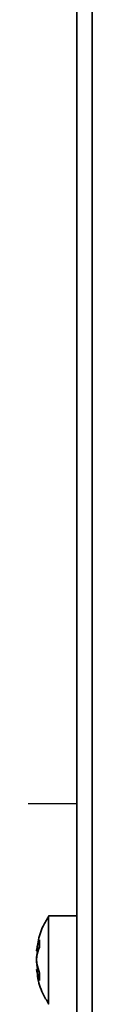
# Model space of a CAD drawing. Header units: millimetres. Extents: x 0 to 420, y 0 to 297.
# Tile 5 of 126: x 80.19 to 81.85, y 112.49 to 141.42. Entities that reach past the tile are written whole.
import ezdxf

# ---------------------------------------------------------------- set-up
doc = ezdxf.new("R2010")
doc.units = ezdxf.units.MM
doc.linetypes.add('CENTERX2', pattern=[20.32, 12.7, -2.54, 2.54, -2.54])
doc.layers.add('标注层', color=150, linetype='Continuous')
doc.styles.add('SLDTEXTSTYLE2', font='TXT', dxfattribs={"width": 0.7})
doc.dimstyles.new('SLDDIMSTYLE0', dxfattribs={"dimtxt": 4.850694, "dimasz": 4, "dimexe": 0, "dimexo": 0.0625, "dimgap": 1.212674, "dimtad": 2, "dimlfac": 2, "dimrnd": 1e-09, "dimzin": 12, "dimdsep": 46, "dimtxsty": 'SLDTEXTSTYLE2', "dimsah": 1, "dimcen": 0.09, "dimadec": 0, "dimazin": 3, "dimtfac": 1, "dimtdec": 3, "dimtofl": 0, "dimtmove": 0, "dimatfit": 3, "dimfxl": 1, "dimfrac": 2, "dimtolj": 1, "dimtzin": 12, "dimarcsym": 0})

# ---------------------------------------------------------------- blocks, each defined once
blk = doc.blocks.new('_D_3')
at = {"layer": '标注层'}
for p, q in [((81.402, 187.782), (38.402, 187.782)), ((40.402, 97.782), (40.402, 187.782)), ((81.852, 97.782), (38.402, 97.782))]:
    blk.add_line(p, q, dxfattribs=at)
for points in [[(40.402, 187.782), (39.902, 183.782), (40.902, 183.782)], [(40.402, 97.782), (40.902, 101.782), (39.902, 101.782)]]:
    blk.add_solid(points, dxfattribs=at)
at = {"layer": '标注层', "insert": (34.945, 138.548), "char_height": 4.2333, "attachment_point": 1, "rotation": 90, "style": 'SLDTEXTSTYLE2'}
blk.add_mtext('180', dxfattribs=at)

msp = doc.modelspace()

# ---------------------------------------------------------------- linework, layer by layer
at = {"color": 7, "linetype": 'Continuous', "lineweight": 35}
for p, q in [((81.4019, 104.2818), (81.4019, 187.3318)), ((81.8519, 187.3318), (81.8519, 104.2818)), ((81.4019, 115.0818), (80.5665, 115.0818)), ((80.304, 114.1648), (80.304, 114.3768)), ((80.2173, 114.056), (80.2649, 114.056)), ((80.2175, 114.0525), (80.2487, 114.0525)), ((80.2342, 114.0952), (80.2298, 114.0564)), ((80.2343, 114.0959), (80.2342, 114.0952)), ((80.273, 113.5075), (80.2173, 113.5075)), ((80.2638, 113.511), (80.2175, 113.511)), ((80.2245, 113.676), (80.304, 113.3997)), ((80.304, 113.1874), (80.2245, 113.4636)), ((80.2298, 113.5067), (80.2332, 113.468)), ((80.304, 113.1874), (80.304, 113.3997))]:
    msp.add_line(p, q, dxfattribs=at)
at = {"color": 7, "linetype": 'CENTERX2'}
for q in [(81.4019, 168.3818), (56.4019, 118.3818)]:
    msp.add_line((81.4019, 118.3818), q, dxfattribs=at)
at = {"color": 8, "linetype": 'Continuous', "lineweight": 35}
for p, q in [((80.2245, 114.1), (80.2795, 114.1)), ((80.2319, 113.6358), (80.2245, 113.6358)), ((80.2856, 113.4636), (80.2245, 113.4636))]:
    msp.add_line(p, q, dxfattribs=at)
at = {"color": 7, "linetype": 'Continuous', "lineweight": 35}
for centre, radius, start, end in [((81.5319, 113.8743), 1.3267, 157.74344, 170.20306), ((81.5319, 113.6623), 1.3268, 157.74371, 170.203), ((81.8014, 113.6865), 1.5953, 166.73509, 171.3017), ((81.5088, 113.8958), 1.3031, 189.73585, 197.1746), ((81.8013, 113.877), 1.5951, 188.69808, 193.26514)]:
    msp.add_arc(centre, radius, start, end, dxfattribs=at)
for points, knots in [([(80.5679, 115.0647), (80.5132, 114.9728), (80.3749, 114.74), (80.2625, 114.4071), (80.241, 114.1699), (80.2343, 114.0959)], [0, 0, 0, 0, 0.3101134, 0.7848497, 1, 1, 1, 1]), ([(80.5665, 114.7018), (80.5665, 114.7929), (80.5665, 114.9753), (80.5665, 115.0881), (80.5665, 115.07), (80.5665, 115.0655)], [0, 0, 0, 0, 0.4297331, 0.8594666, 1, 1, 1, 1]), ([(80.5665, 112.4988), (80.5665, 112.4943), (80.5665, 112.4772), (80.5665, 112.6004), (80.5665, 112.8543), (80.5665, 113.2221), (80.5665, 113.6509), (80.5665, 114.0935), (80.5665, 114.4554), (80.5665, 114.6333), (80.5665, 114.7018)], [0, 0, 0, 0, 0.0520696, 0.1951343, 0.3381991, 0.4812641, 0.6243287, 0.7673932, 0.9104581, 1, 1, 1, 1]), ([(80.2245, 114.1), (80.2227, 114.0896), (80.2191, 114.0686), (80.2169, 114.0554), (80.2172, 114.0574), (80.2173, 114.0579)], [0, 0, 0, 0, 0.427645, 0.8554306, 1, 1, 1, 1]), ([(80.2245, 114.1109), (80.2226, 114.0982), (80.2195, 114.0777), (80.2185, 114.0684), (80.2181, 114.0648)], [0, 0, 0, 0, 0.6226609, 1, 1, 1, 1]), ([(80.2245, 113.7173), (80.2227, 113.7288), (80.219, 113.7518), (80.2167, 113.7994), (80.2171, 113.8498), (80.22, 113.8945), (80.2232, 113.918), (80.2245, 113.9277)], [0, 0, 0, 0, 0.21350131, 0.4270706, 0.63896036, 0.85011659, 1, 1, 1, 1]), ([(80.2245, 113.676), (80.2227, 113.6889), (80.219, 113.7148), (80.2167, 113.7645), (80.2171, 113.815), (80.22, 113.8579), (80.2232, 113.8792), (80.2245, 113.8881)], [0, 0, 0, 0, 0.2134946, 0.4270707, 0.6389561, 0.850115, 1, 1, 1, 1]), ([(80.2245, 113.4635), (80.2227, 113.4741), (80.219, 113.4955), (80.2167, 113.5092), (80.2171, 113.5066), (80.22, 113.4899), (80.2232, 113.4713), (80.2245, 113.4636)], [0, 0, 0, 0, 0.2134952, 0.4270673, 0.6389575, 0.8501118, 1, 1, 1, 1]), ([(80.2333, 113.4672), (80.2371, 113.4131), (80.253, 113.184), (80.3615, 112.8486), (80.5112, 112.5998), (80.5706, 112.5011)], [0, 0, 0, 0, 0.1574199, 0.6659421, 1, 1, 1, 1])]:
    msp.add_open_spline(points, degree=3, knots=knots, dxfattribs=at)

# ---------------------------------------------------------------- dimensions: what is measured, and where the dimension line sits
at = {"layer": '标注层'}
dim = msp.add_linear_dim(base=(40.4019, 187.7818), p1=(81.8518, 97.7818), p2=(81.4019, 187.7818), angle=90, dimstyle='SLDDIMSTYLE0', dxfattribs=at)
dim.commit()
dim.dimension.update_dxf_attribs({"geometry": '_D_3', "text_midpoint": (40.4019, 142.7818), "dimtype": 160})

doc.saveas('drawing.dxf')
